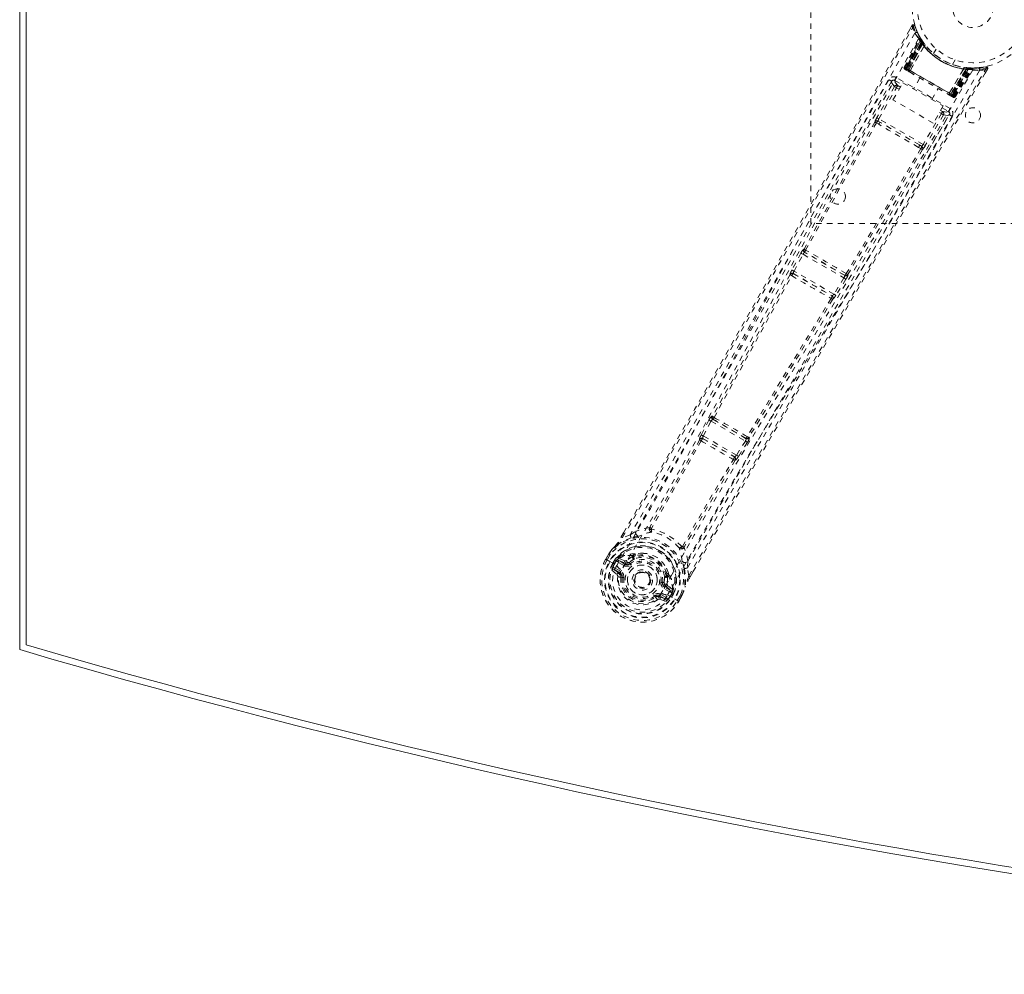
# Model space of a CAD drawing. Header units: inches. Extents: x 25.5 to 109, y 42.4 to 78.2.
# Tile 1 of 6: x 25.5 to 43.7, y 42.4 to 60.1. Entities that reach past the tile are written whole.
import ezdxf

# ---------------------------------------------------------------- set-up
doc = ezdxf.new("R2010")
doc.units = ezdxf.units.IN
doc.header["$MEASUREMENT"] = 0
doc.linetypes.add('SLD-Dashed', pattern=[0.075, 0.05, -0.025])
doc.linetypes.add('SLD-Solid', pattern=[0])

msp = doc.modelspace()

# ---------------------------------------------------------------- linework, layer by layer
at = {"color": 7, "linetype": 'SLD-Solid', "lineweight": 15}
for p, q in [((25.504, 48.416), (25.504, 72.166)), ((25.622, 48.504), (25.622, 72.077)), ((25.622, 72.077), (25.622, 48.504))]:
    msp.add_line(p, q, dxfattribs=at)
at = {"color": 7, "linetype": 'SLD-Dashed', "lineweight": 0}
for p, q in [((40.129, 56.291), (40.129, 64.291)), ((42.001, 59.951), (41.959, 59.877)), ((41.857, 59.182), (42.142, 59.717)), ((42.149, 59.732), (42.142, 59.746)), ((42.15, 59.703), (42.142, 59.717)), ((42.2, 59.651), (42.16, 59.714)), ((41.869, 59.175), (42.15, 59.703)), ((42.163, 59.687), (41.885, 59.162)), ((41.885, 59.166), (42.161, 59.684)), ((42.169, 59.645), (41.891, 59.162)), ((41.895, 59.16), (42.173, 59.64)), ((41.903, 59.156), (42.178, 59.633)), ((42.181, 59.629), (41.906, 59.154)), ((42.19, 59.616), (41.919, 59.146)), ((41.922, 59.145), (42.192, 59.613)), ((41.943, 59.133), (42.202, 59.62)), ((42.203, 59.619), (41.944, 59.132)), ((41.968, 59.116), (42.226, 59.573)), ((42.227, 59.571), (41.97, 59.117)), ((42.202, 59.62), (42.161, 59.684)), ((42.169, 59.645), (42.193, 59.661)), ((42.173, 59.64), (42.169, 59.645)), ((42.173, 59.64), (42.196, 59.656)), ((42.178, 59.633), (42.202, 59.649)), ((42.181, 59.629), (42.204, 59.645)), ((42.19, 59.616), (42.213, 59.633)), ((42.192, 59.613), (42.215, 59.63)), ((42.193, 59.661), (42.196, 59.656)), ((42.201, 59.65), (42.2, 59.651)), ((42.204, 59.645), (42.202, 59.649)), ((42.202, 59.62), (42.203, 59.619)), ((42.213, 59.633), (42.215, 59.63)), ((42.227, 59.571), (42.226, 59.573)), ((42.244, 59.592), (42.242, 59.595)), ((42.45, 59.516), (42.402, 59.432)), ((41.857, 59.182), (41.869, 59.175)), ((42.748, 59.232), (42.797, 59.316)), ((42.969, 59.175), (42.966, 59.175)), ((43.013, 59.169), (43.01, 59.141)), ((43.016, 59.169), (43.014, 59.14)), ((43.016, 59.169), (43.045, 59.167)), ((43.032, 59.168), (43.029, 59.139)), ((43.036, 59.167), (43.032, 59.168)), ((43.036, 59.167), (43.034, 59.138)), ((43.039, 59.167), (43.037, 59.167)), ((43.113, 59.163), (43.039, 59.167)), ((43.045, 59.166), (43.043, 59.138)), ((43.045, 59.166), (43.051, 59.166)), ((43.226, 59.168), (43.155, 59.166)), ((43.366, 59.189), (43.238, 59.169)), ((42.707, 58.417), (41.717, 58.988)), ((41.866, 59.144), (41.87, 59.141)), ((41.877, 59.137), (41.881, 59.135)), ((41.88, 59.135), (41.889, 59.13)), ((41.885, 59.166), (41.943, 59.133)), ((41.889, 59.13), (41.892, 59.128)), ((42.766, 58.657), (41.895, 59.16)), ((41.896, 59.126), (41.954, 59.093)), ((41.906, 59.154), (42.755, 58.664)), ((41.919, 59.146), (41.922, 59.145)), ((42.739, 58.673), (41.922, 59.145)), ((41.944, 59.132), (41.943, 59.133)), ((41.968, 59.116), (41.97, 59.117)), ((42.691, 58.7), (42.956, 59.15)), ((42.958, 59.15), (42.692, 58.698)), ((42.717, 58.685), (43.009, 59.153)), ((43.011, 59.153), (42.719, 58.685)), ((43.01, 59.141), (42.739, 58.673)), ((42.742, 58.671), (43.014, 59.14)), ((42.755, 58.664), (43.029, 59.139)), ((43.034, 59.138), (42.758, 58.662)), ((43.043, 59.138), (42.766, 58.657)), ((42.77, 58.655), (43.049, 59.137)), ((42.772, 58.649), (43.089, 59.152)), ((42.776, 58.651), (43.087, 59.149)), ((42.792, 58.642), (43.109, 59.149)), ((42.804, 58.635), (43.125, 59.149)), ((42.958, 59.15), (42.956, 59.15)), ((43.009, 59.153), (43.011, 59.153)), ((43.087, 59.149), (43.011, 59.153)), ((43.049, 59.137), (43.043, 59.138)), ((43.051, 59.166), (43.049, 59.137)), ((43.051, 59.166), (43.061, 59.166)), ((43.078, 59.148), (43.074, 59.151)), ((43.125, 59.149), (43.109, 59.149)), ((43.15, 59.164), (43.134, 59.163)), ((43.355, 59.071), (43.398, 59.144)), ((43.398, 59.144), (43.372, 59.159)), ((41.623, 58.916), (41.223, 58.207)), ((41.676, 58.824), (41.352, 58.248)), ((41.624, 58.917), (41.623, 58.916)), ((41.629, 58.925), (41.624, 58.917)), ((41.636, 58.933), (41.625, 58.919)), ((41.65, 58.577), (41.833, 58.894)), ((41.686, 58.936), (41.814, 58.862)), ((41.786, 58.813), (41.738, 58.841)), ((41.833, 58.894), (42.578, 58.464)), ((42.147, 58.981), (42.031, 58.78)), ((41.391, 58.227), (41.715, 58.802)), ((41.763, 58.774), (41.715, 58.802)), ((42.369, 58.585), (42.485, 58.786)), ((42.678, 58.674), (42.736, 58.641)), ((42.691, 58.7), (42.692, 58.698)), ((42.719, 58.685), (42.717, 58.685)), ((42.719, 58.685), (42.776, 58.651)), ((42.739, 58.673), (42.742, 58.671)), ((42.74, 58.639), (42.743, 58.637)), ((42.751, 58.633), (42.755, 58.63)), ((42.755, 58.63), (42.756, 58.632)), ((42.762, 58.626), (42.762, 58.626)), ((42.763, 58.626), (42.766, 58.624)), ((42.792, 58.642), (42.804, 58.635)), ((42.395, 58.147), (41.65, 58.577)), ((42.578, 58.464), (42.395, 58.147)), ((42.546, 58.322), (42.21, 57.754)), ((42.584, 58.299), (42.248, 57.731)), ((42.277, 57.599), (42.691, 58.3)), ((42.509, 58.343), (42.546, 58.322)), ((42.531, 58.382), (42.568, 58.361)), ((42.56, 58.432), (42.677, 58.365)), ((42.691, 58.301), (42.696, 58.309)), ((42.691, 58.3), (42.691, 58.301)), ((42.693, 58.303), (42.699, 58.319)), ((41.344, 58.15), (41.386, 58.125)), ((41.418, 58.16), (41.377, 58.184)), ((42.21, 57.754), (41.391, 58.227)), ((42.139, 57.744), (41.418, 58.16)), ((42.18, 57.72), (42.139, 57.744)), ((42.124, 57.699), (42.166, 57.675)), ((46.129, 56.291), (40.129, 56.291)), ((39.949, 55.743), (39.782, 55.433)), ((39.821, 55.411), (39.988, 55.722)), ((39.988, 55.722), (40.742, 55.287)), ((40.006, 55.817), (40, 55.818)), ((40.017, 55.758), (40.023, 55.757)), ((40.758, 55.329), (40.017, 55.758)), ((39.749, 55.348), (39.749, 55.348)), ((39.811, 55.365), (39.81, 55.366)), ((39.81, 55.366), (40.523, 54.955)), ((40.557, 54.987), (39.821, 55.411)), ((40.819, 55.345), (40.815, 55.35)), ((40.742, 55.287), (40.557, 54.987)), ((40.78, 55.263), (40.595, 54.963)), ((40.755, 55.335), (40.758, 55.329)), ((40.523, 54.955), (40.522, 54.955)), ((40.537, 54.892), (40.538, 54.892)), ((38.248, 52.658), (38.104, 52.385)), ((38.143, 52.364), (38.287, 52.638)), ((38.287, 52.638), (38.921, 52.271)), ((38.315, 52.728), (38.302, 52.731)), ((38.318, 52.671), (38.332, 52.669)), ((38.935, 52.315), (38.318, 52.671)), ((38.075, 52.298), (38.076, 52.297)), ((38.104, 52.385), (38.089, 52.354)), ((38.137, 52.315), (38.137, 52.316)), ((38.137, 52.316), (38.718, 51.98)), ((38.757, 52.01), (38.143, 52.364)), ((38.921, 52.271), (38.757, 52.01)), ((38.926, 52.325), (38.935, 52.315)), ((38.986, 52.34), (38.995, 52.331)), ((38.959, 52.248), (38.794, 51.986)), ((38.718, 51.98), (38.717, 51.981)), ((38.732, 51.918), (38.733, 51.918)), ((38.794, 51.986), (38.775, 51.958)), ((36.625, 50.499), (36.669, 50.576)), ((36.671, 50.576), (36.626, 50.499)), ((36.792, 50.537), (36.651, 50.486)), ((36.792, 50.537), (36.9, 50.605)), ((36.338, 50.088), (36.397, 50.189)), ((36.338, 50.088), (36.341, 50.086)), ((36.398, 50.189), (36.339, 50.087)), ((36.341, 50.086), (36.388, 50.06)), ((36.422, 50.174), (36.364, 50.074)), ((36.399, 50.193), (36.397, 50.189)), ((36.469, 50.014), (36.506, 50.076)), ((36.531, 50.06), (36.506, 50.076)), ((36.506, 50.076), (36.506, 50.076)), ((36.531, 50.061), (36.546, 50.074)), ((36.546, 50.074), (36.539, 50.063)), ((36.568, 50.094), (36.563, 50.093)), ((36.568, 50.094), (36.582, 50.099)), ((36.582, 50.099), (36.582, 50.099)), ((36.582, 50.099), (36.582, 50.099)), ((36.692, 50.059), (36.582, 50.099)), ((36.848, 50.155), (36.836, 50.136)), ((36.866, 50.139), (36.854, 50.12)), ((36.868, 50.175), (36.886, 50.185)), ((36.388, 50.06), (36.408, 50.049)), ((36.408, 50.049), (36.413, 50.046)), ((36.413, 50.046), (36.543, 49.97)), ((36.455, 49.882), (36.546, 49.802)), ((36.469, 50.014), (36.469, 50.014)), ((36.531, 50.06), (36.495, 49.999)), ((36.5, 49.996), (36.495, 49.999)), ((36.59, 49.822), (36.499, 49.898)), ((36.499, 49.898), (36.6, 49.84)), ((36.539, 50.063), (36.5, 49.996)), ((36.514, 49.924), (36.615, 49.866)), ((36.543, 49.97), (36.543, 49.97)), ((36.676, 49.972), (36.564, 50.037)), ((36.579, 50.063), (36.703, 50.019)), ((36.691, 49.998), (36.579, 50.063)), ((36.703, 50.019), (36.691, 49.998)), ((36.759, 50.021), (36.771, 50.027)), ((36.771, 50.027), (36.789, 50.004)), ((37.855, 50.053), (37.85, 49.926)), ((37.876, 49.778), (37.85, 49.926)), ((36.59, 49.822), (36.6, 49.84)), ((36.62, 49.755), (36.62, 49.764)), ((36.644, 49.752), (36.62, 49.755)), ((36.877, 49.775), (36.881, 49.783)), ((36.881, 49.783), (36.889, 49.796)), ((37.457, 49.771), (37.468, 49.791)), ((37.491, 49.783), (37.48, 49.764)), ((37.498, 49.832), (37.499, 49.811)), ((37.9, 49.764), (37.951, 49.852)), ((37.901, 49.763), (37.952, 49.851)), ((37.39, 49.657), (37.419, 49.654)), ((37.531, 49.478), (37.418, 49.543)), ((37.419, 49.654), (37.419, 49.64)), ((37.446, 49.59), (37.433, 49.569)), ((37.546, 49.504), (37.433, 49.569)), ((37.446, 49.59), (37.546, 49.504)), ((37.575, 49.525), (37.486, 49.601)), ((37.575, 49.525), (37.579, 49.511)), ((37.259, 49.386), (37.244, 49.405)), ((37.266, 49.391), (37.259, 49.386)), ((37.295, 49.339), (37.259, 49.386)), ((37.332, 49.394), (37.342, 49.411)), ((37.443, 49.353), (37.332, 49.394)), ((37.337, 49.346), (37.451, 49.307)), ((37.342, 49.411), (37.443, 49.353)), ((37.357, 49.437), (37.458, 49.379)), ((37.484, 49.427), (37.614, 49.352)), ((37.566, 49.47), (37.528, 49.403)), ((37.528, 49.403), (37.532, 49.4)), ((37.532, 49.4), (37.568, 49.462)), ((37.594, 49.448), (37.558, 49.385)), ((37.572, 49.481), (37.566, 49.47)), ((37.568, 49.462), (37.572, 49.481)), ((37.594, 49.448), (37.568, 49.462)), ((37.579, 49.506), (37.579, 49.511)), ((37.594, 49.448), (37.594, 49.448)), ((37.614, 49.352), (37.619, 49.349)), ((37.619, 49.349), (37.639, 49.337)), ((37.639, 49.337), (37.685, 49.31)), ((37.663, 49.324), (37.721, 49.425)), ((37.687, 49.308), (37.745, 49.411)), ((37.688, 49.309), (37.746, 49.41)), ((37.746, 49.41), (37.748, 49.414)), ((37.685, 49.31), (37.688, 49.309))]:
    msp.add_line(p, q, dxfattribs=at)
at = {"color": 7, "linetype": 'SLD-Dashed', "lineweight": 0, "flags": 128}
for points in [[(36.651, 50.486), (37.021, 51.124), (37.411, 51.8), (37.821, 52.514), (38.25, 53.265), (38.645, 53.957), (39.055, 54.679), (39.149, 54.845), (39.244, 55.012), (39.34, 55.181), (39.405, 55.297), (39.469, 55.41), (39.536, 55.527), (39.606, 55.65), (39.829, 56.045), (40.077, 56.484), (40.35, 56.968), (40.523, 57.274), (40.706, 57.598), (40.904, 57.949), (41.089, 58.276), (41.33, 58.703), (41.544, 59.083), (41.732, 59.415), (41.893, 59.699), (42.027, 59.936)], [(36.669, 50.576), (37.981, 52.854), (39.325, 55.217), (40.663, 57.583), (42.001, 59.951)], [(42.001, 59.951), (42.001, 59.95), (42.003, 59.95), (42.008, 59.947), (42.017, 59.942), (42.022, 59.939), (42.027, 59.936)], [(42.053, 59.944), (42.048, 59.951), (42.043, 59.957), (42.036, 59.962), (42.028, 59.964), (42.021, 59.965), (42.013, 59.963), (42.007, 59.959), (42.002, 59.953)], [(42.027, 59.936), (42.038, 59.94), (42.047, 59.943), (42.053, 59.945), (42.055, 59.945)], [(42.057, 59.81), (41.266, 58.43), (40.488, 57.045), (39.721, 55.655), (38.962, 54.266), (38.368, 53.177), (37.77, 52.095), (37.164, 51.025), (36.543, 49.97)], [(42.145, 59.735), (42.145, 59.722), (42.142, 59.708)], [(42.145, 59.722), (42.143, 59.716), (42.142, 59.715)], [(42.163, 59.692), (42.161, 59.686), (42.16, 59.684)], [(42.17, 59.698), (42.173, 59.692), (42.193, 59.661)], [(41.891, 59.162), (41.878, 59.17), (41.867, 59.176), (41.86, 59.18), (41.857, 59.182)], [(41.869, 59.175), (41.872, 59.173), (41.879, 59.169), (41.89, 59.163), (41.903, 59.156)], [(41.885, 59.166), (41.882, 59.16), (41.882, 59.158)], [(43.395, 59.145), (43.398, 59.153), (43.398, 59.161), (43.397, 59.17), (43.394, 59.177), (43.39, 59.183), (43.383, 59.187), (43.376, 59.189), (43.369, 59.189)], [(43.126, 59.129), (42.328, 57.758), (41.517, 56.396), (40.698, 55.042), (39.873, 53.695), (39.227, 52.639), (38.59, 51.583), (37.967, 50.524), (37.367, 49.46)], [(43.248, 59.122), (42.448, 57.748), (41.638, 56.381), (40.818, 55.022), (39.994, 53.67), (39.348, 52.611), (38.71, 51.553), (38.087, 50.492), (37.484, 49.427)], [(37.876, 49.778), (38.282, 50.484), (38.706, 51.219), (39.15, 51.983), (39.555, 52.676), (39.816, 53.123), (40.09, 53.59), (40.377, 54.079), (40.662, 54.564), (40.91, 54.985), (41.238, 55.542), (41.588, 56.135), (41.958, 56.763), (42.302, 57.346), (43.372, 59.159)], [(37.952, 49.851), (39.262, 52.115), (40.635, 54.459), (42.017, 56.804), (43.398, 59.144)], [(41.717, 58.988), (41.705, 58.969), (41.696, 58.952), (41.689, 58.941), (41.686, 58.936)], [(41.871, 59.141), (41.87, 59.141), (41.872, 59.141), (41.874, 59.14), (41.878, 59.139)], [(41.882, 59.134), (41.882, 59.134), (41.883, 59.134), (41.886, 59.133), (41.89, 59.132)], [(41.919, 59.146), (41.912, 59.15), (41.905, 59.154), (41.899, 59.158), (41.894, 59.161), (41.89, 59.163), (41.887, 59.165), (41.885, 59.166), (41.885, 59.166)], [(41.895, 59.127), (41.897, 59.126), (41.898, 59.125)], [(41.944, 59.132), (41.942, 59.122), (41.943, 59.11)], [(41.968, 59.116), (41.948, 59.112), (41.943, 59.11)], [(41.956, 59.092), (42.135, 58.988), (42.316, 58.884), (42.498, 58.779), (42.676, 58.676)], [(41.97, 59.117), (42.149, 59.013), (42.331, 58.909), (42.512, 58.804), (42.691, 58.7)], [(43.123, 59.163), (43.132, 59.163), (43.136, 59.163)], [(41.573, 58.949), (41.388, 58.622), (41.177, 58.248), (40.946, 57.839), (40.737, 57.469), (40.628, 57.275), (40.518, 57.081), (40.409, 56.888), (40.285, 56.668), (40.159, 56.446), (40.038, 56.23), (39.79, 55.792), (39.56, 55.385), (39.347, 55.009), (39.138, 54.641), (38.897, 54.214), (38.482, 53.484), (38.062, 52.746), (37.626, 51.985), (37.2, 51.244), (36.792, 50.537)], [(41.625, 58.919), (40.057, 56.143), (38.485, 53.369), (36.9, 50.605)], [(41.625, 58.919), (41.631, 58.883), (41.676, 58.824)], [(41.715, 58.802), (41.701, 58.81), (41.689, 58.816), (41.68, 58.821), (41.676, 58.824)], [(41.738, 58.841), (41.692, 58.9), (41.686, 58.936)], [(41.738, 58.841), (41.737, 58.84), (41.736, 58.837), (41.734, 58.834), (41.731, 58.829), (41.727, 58.823), (41.724, 58.816), (41.719, 58.809), (41.715, 58.802)], [(42.692, 58.698), (42.698, 58.679), (42.699, 58.674)], [(42.699, 58.674), (42.71, 58.679), (42.717, 58.685)], [(42.776, 58.651), (42.776, 58.651), (42.774, 58.652), (42.771, 58.654), (42.767, 58.657), (42.762, 58.66), (42.756, 58.663), (42.749, 58.667), (42.742, 58.671)], [(42.743, 58.637), (42.747, 58.635), (42.749, 58.634), (42.751, 58.632), (42.752, 58.632)], [(42.744, 58.638), (42.747, 58.636), (42.749, 58.634), (42.75, 58.633), (42.75, 58.633)], [(42.758, 58.662), (42.771, 58.654), (42.782, 58.648), (42.789, 58.644), (42.792, 58.642)], [(42.804, 58.635), (42.801, 58.637), (42.794, 58.641), (42.783, 58.647), (42.77, 58.655)], [(37.85, 49.926), (38.22, 50.568), (38.607, 51.236), (39.011, 51.93), (39.398, 52.591), (39.79, 53.26), (40.183, 53.929), (40.566, 54.581), (40.934, 55.205), (41.278, 55.787), (41.662, 56.439), (42.023, 57.05), (42.378, 57.65), (42.745, 58.272)], [(37.855, 50.053), (39.456, 52.809), (41.072, 55.557), (42.693, 58.303)], [(42.568, 58.361), (42.568, 58.36), (42.566, 58.358), (42.564, 58.354), (42.561, 58.349), (42.558, 58.343), (42.554, 58.337), (42.55, 58.33), (42.546, 58.322)], [(42.584, 58.299), (42.58, 58.302), (42.571, 58.307), (42.559, 58.314), (42.546, 58.322)], [(42.677, 58.365), (42.642, 58.351), (42.568, 58.361)], [(42.584, 58.299), (42.658, 58.29), (42.689, 58.301)], [(42.677, 58.365), (42.679, 58.369), (42.686, 58.38), (42.695, 58.397), (42.707, 58.417)], [(41.316, 58.167), (40.657, 56.993), (40.006, 55.817)], [(40.035, 55.798), (40.685, 56.975), (41.344, 58.15)], [(41.391, 58.227), (41.378, 58.234), (41.365, 58.241), (41.356, 58.246), (41.352, 58.248)], [(42.124, 57.699), (41.941, 57.804), (41.755, 57.911), (41.569, 58.019), (41.386, 58.125)], [(42.139, 57.744), (41.962, 57.846), (41.783, 57.949), (41.6, 58.055), (41.418, 58.16)], [(42.18, 57.72), (42.192, 57.709), (42.198, 57.697)], [(42.248, 57.731), (42.244, 57.734), (42.235, 57.739), (42.223, 57.746), (42.21, 57.754)], [(42.166, 57.675), (41.479, 56.517), (40.785, 55.365)], [(42.196, 57.66), (41.508, 56.502), (40.815, 55.35)], [(40.495, 56.827), (39.798, 55.561), (39.044, 54.174), (38.453, 53.087), (37.857, 52.006), (37.251, 50.938), (36.63, 49.886)], [(39.988, 55.722), (39.981, 55.726), (39.974, 55.73), (39.968, 55.733), (39.962, 55.736), (39.957, 55.739), (39.953, 55.741), (39.95, 55.743), (39.949, 55.743)], [(39.749, 55.348), (39.032, 54.035), (38.315, 52.728)], [(39.782, 55.433), (39.767, 55.403), (39.766, 55.401)], [(39.821, 55.411), (39.814, 55.415), (39.807, 55.419), (39.801, 55.422), (39.795, 55.426), (39.79, 55.428), (39.786, 55.43), (39.783, 55.432), (39.782, 55.433)], [(38.343, 52.706), (39.06, 54.015), (39.777, 55.328)], [(40.78, 55.263), (40.779, 55.264), (40.776, 55.266), (40.772, 55.268), (40.768, 55.271), (40.762, 55.275), (40.756, 55.279), (40.749, 55.283), (40.742, 55.287)], [(40.595, 54.963), (40.593, 54.964), (40.59, 54.966), (40.587, 54.968), (40.582, 54.971), (40.576, 54.975), (40.57, 54.979), (40.563, 54.983), (40.557, 54.987)], [(40.507, 54.907), (39.727, 53.629), (38.953, 52.354)], [(40.537, 54.892), (39.76, 53.615), (38.986, 52.34)], [(40.544, 54.912), (40.544, 54.909), (40.537, 54.892)], [(40.595, 54.963), (40.576, 54.935), (40.575, 54.934)], [(38.287, 52.638), (38.28, 52.641), (38.273, 52.645), (38.267, 52.648), (38.261, 52.651), (38.256, 52.654), (38.252, 52.656), (38.25, 52.657), (38.248, 52.658)], [(38.287, 52.638), (38.291, 52.645), (38.295, 52.652), (38.304, 52.664), (38.312, 52.67), (38.318, 52.671)], [(38.076, 52.297), (37.619, 51.485), (37.155, 50.68)], [(38.104, 52.275), (37.647, 51.462), (37.183, 50.656)], [(38.143, 52.364), (38.136, 52.368), (38.13, 52.371), (38.123, 52.375), (38.118, 52.378), (38.113, 52.38), (38.109, 52.382), (38.106, 52.384), (38.104, 52.385)], [(38.935, 52.315), (38.937, 52.31), (38.936, 52.299), (38.93, 52.286), (38.926, 52.279), (38.921, 52.271)], [(38.959, 52.248), (38.957, 52.249), (38.955, 52.251), (38.951, 52.253), (38.946, 52.256), (38.941, 52.259), (38.935, 52.263), (38.928, 52.267), (38.921, 52.271)], [(37.758, 50.324), (38.223, 51.129), (38.699, 51.931)], [(38.732, 51.918), (38.257, 51.116), (37.792, 50.312)], [(38.757, 52.01), (38.751, 52.003), (38.746, 51.996), (38.735, 51.986), (38.725, 51.981), (38.721, 51.98), (38.719, 51.98), (38.718, 51.98)], [(38.794, 51.986), (38.79, 51.989), (38.781, 51.995), (38.769, 52.002), (38.757, 52.01)], [(37.149, 50.674), (37.021, 50.648), (36.9, 50.605)], [(37.149, 50.674), (37.146, 50.664), (37.145, 50.654), (37.147, 50.645), (37.152, 50.639), (37.159, 50.635), (37.168, 50.634), (37.177, 50.636), (37.186, 50.642)], [(37.183, 50.656), (37.182, 50.654), (37.182, 50.652), (37.182, 50.649), (37.186, 50.642)], [(36.809, 50.482), (36.66, 50.425), (36.514, 50.331)], [(36.651, 50.486), (36.646, 50.488), (36.641, 50.491), (36.636, 50.494), (36.631, 50.497), (36.628, 50.498), (36.625, 50.499), (36.625, 50.5), (36.625, 50.499)], [(36.956, 50.516), (36.948, 50.513), (36.935, 50.51)], [(36.397, 50.189), (36.455, 50.265), (36.507, 50.322)], [(36.514, 50.331), (36.46, 50.271), (36.399, 50.193)], [(36.514, 50.331), (36.51, 50.327), (36.507, 50.322)], [(37.744, 50.32), (37.743, 50.31), (37.746, 50.3), (37.751, 50.293), (37.758, 50.289), (37.766, 50.288), (37.774, 50.29), (37.783, 50.296), (37.79, 50.304)], [(37.744, 50.32), (37.751, 50.32), (37.755, 50.322), (37.756, 50.323), (37.758, 50.324)], [(37.855, 50.053), (37.831, 50.18), (37.79, 50.304)], [(36.364, 50.074), (36.359, 50.077), (36.353, 50.08), (36.348, 50.083), (36.344, 50.085), (36.341, 50.087), (36.339, 50.088), (36.338, 50.088), (36.338, 50.088)], [(36.397, 50.189), (36.396, 50.189), (36.397, 50.189), (36.4, 50.188), (36.403, 50.186), (36.407, 50.183), (36.412, 50.181), (36.417, 50.178), (36.422, 50.174)], [(36.399, 50.193), (36.4, 50.192), (36.401, 50.191), (36.404, 50.189), (36.406, 50.187), (36.41, 50.184), (36.414, 50.181), (36.418, 50.178), (36.422, 50.174)], [(36.728, 50.065), (36.707, 50.057), (36.692, 50.059)], [(36.836, 50.136), (36.784, 50.107), (36.728, 50.065)], [(37.038, 50.196), (36.981, 50.199), (36.886, 50.185)], [(36.468, 49.931), (36.492, 49.932), (36.514, 49.924)], [(36.495, 49.999), (36.492, 50.001), (36.486, 50.004), (36.478, 50.009), (36.469, 50.014)], [(36.514, 49.924), (36.511, 49.919), (36.508, 49.915), (36.506, 49.91), (36.503, 49.906), (36.502, 49.903), (36.5, 49.901), (36.499, 49.899), (36.499, 49.898)], [(36.531, 50.06), (36.531, 50.06), (36.531, 50.061)], [(36.564, 50.037), (36.549, 50.048), (36.539, 50.063)], [(36.579, 50.063), (36.578, 50.062), (36.577, 50.06), (36.576, 50.058), (36.574, 50.055), (36.572, 50.051), (36.569, 50.046), (36.566, 50.042), (36.564, 50.037)], [(37.367, 49.46), (37.323, 49.395), (37.266, 49.341), (37.197, 49.3), (37.12, 49.275), (37.038, 49.264), (36.955, 49.27), (36.874, 49.291), (36.798, 49.326), (36.73, 49.375), (36.671, 49.434), (36.625, 49.503), (36.593, 49.579), (36.576, 49.659), (36.577, 49.739), (36.595, 49.816), (36.63, 49.886)], [(36.676, 49.972), (36.679, 49.977), (36.681, 49.982), (36.684, 49.986), (36.686, 49.99), (36.688, 49.993), (36.69, 49.996), (36.69, 49.997), (36.691, 49.998)], [(36.807, 49.98), (36.804, 49.985), (36.8, 49.989), (36.797, 49.993), (36.795, 49.997), (36.792, 50), (36.791, 50.002), (36.79, 50.003), (36.789, 50.004)], [(37.498, 49.832), (37.462, 49.921), (37.432, 49.969)], [(37.755, 50.037), (37.751, 50.049), (37.75, 50.057)], [(37.793, 49.913), (37.819, 49.756), (37.81, 49.582)], [(36.615, 49.866), (36.612, 49.861), (36.609, 49.856), (36.607, 49.852), (36.604, 49.848), (36.603, 49.845), (36.601, 49.842), (36.6, 49.841), (36.6, 49.84)], [(36.673, 49.748), (36.668, 49.749), (36.662, 49.749), (36.657, 49.75), (36.653, 49.751), (36.649, 49.751), (36.646, 49.752), (36.644, 49.752), (36.644, 49.752)], [(37.419, 49.654), (37.426, 49.719), (37.426, 49.774)], [(37.48, 49.764), (37.481, 49.705), (37.474, 49.635)], [(37.901, 49.763), (37.901, 49.763), (37.9, 49.763), (37.899, 49.765), (37.895, 49.767), (37.891, 49.769), (37.886, 49.772), (37.881, 49.776), (37.876, 49.778)], [(37.36, 49.661), (37.366, 49.66), (37.371, 49.66), (37.376, 49.659), (37.381, 49.658), (37.384, 49.658), (37.387, 49.658), (37.389, 49.657), (37.39, 49.657)], [(37.418, 49.543), (37.421, 49.548), (37.424, 49.553), (37.427, 49.557), (37.429, 49.561), (37.431, 49.564), (37.432, 49.567), (37.433, 49.568), (37.433, 49.569)], [(37.474, 49.635), (37.477, 49.613), (37.486, 49.601)], [(37.746, 49.41), (37.783, 49.499), (37.807, 49.572)], [(37.748, 49.414), (37.782, 49.496), (37.81, 49.582)], [(37.807, 49.572), (37.809, 49.577), (37.81, 49.582)], [(37.226, 49.429), (37.229, 49.424), (37.233, 49.42), (37.236, 49.416), (37.239, 49.412), (37.241, 49.409), (37.243, 49.407), (37.244, 49.406), (37.244, 49.405)], [(37.357, 49.437), (37.355, 49.432), (37.352, 49.428), (37.349, 49.423), (37.347, 49.419), (37.345, 49.416), (37.344, 49.414), (37.343, 49.412), (37.342, 49.411)], [(37.443, 49.353), (37.444, 49.354), (37.445, 49.355), (37.446, 49.358), (37.448, 49.361), (37.45, 49.365), (37.453, 49.369), (37.455, 49.374), (37.458, 49.379)], [(37.458, 49.379), (37.476, 49.364), (37.487, 49.342)], [(37.531, 49.478), (37.534, 49.483), (37.536, 49.488), (37.539, 49.492), (37.541, 49.496), (37.543, 49.5), (37.544, 49.502), (37.545, 49.504), (37.546, 49.504)], [(37.566, 49.47), (37.548, 49.472), (37.531, 49.478)], [(37.568, 49.462), (37.568, 49.462), (37.568, 49.462)], [(37.748, 49.414), (37.747, 49.414), (37.746, 49.415), (37.743, 49.416), (37.739, 49.417), (37.735, 49.419), (37.731, 49.421), (37.726, 49.423), (37.721, 49.425)], [(37.721, 49.425), (37.726, 49.422), (37.731, 49.419), (37.736, 49.416), (37.74, 49.413), (37.743, 49.412), (37.746, 49.41), (37.747, 49.41), (37.746, 49.41)], [(37.688, 49.309), (37.688, 49.308), (37.688, 49.309), (37.686, 49.31), (37.683, 49.312), (37.679, 49.315), (37.674, 49.318), (37.669, 49.321), (37.663, 49.324)]]:
    msp.add_lwpolyline(points, dxfattribs=at)
at = {"color": 7, "linetype": 'SLD-Dashed', "lineweight": 0}
for centre, radius in [((43.129, 60.291), 1.125), ((43.129, 60.291), 1.03), ((43.129, 60.291), 0.376), ((43.129, 58.291), 0.141), ((40.629, 56.791), 0.141), ((37.017, 49.705), 0.7), ((37.017, 49.705), 0.69), ((37.017, 49.705), 0.623), ((37.017, 49.705), 0.32), ((37.017, 49.705), 0.275), ((37.017, 49.705), 0.188), ((37.017, 49.705), 0.156), ((37.017, 49.705), 0.142), ((37.017, 49.705), 0.139), ((37.017, 49.705), 0.138)]:
    msp.add_circle(centre, radius, dxfattribs=at)
for centre, radius, start, end in [((42.027, 59.936), 0.03, 17.8488, 150.5298), ((43.142, 60.324), 1.2, 198.106, 205.335), ((43.129, 60.291), 1.158, 197.8714, 282.1369), ((43.121, 60.288), 1.119, 197.8923, 205.3649), ((42.083, 59.795), 0.03, 25.9261, 149.737), ((43.235, 60.502), 1.366, 210.4188, 215.5465), ((43.129, 60.291), 1.128, 205.3443, 210.4722), ((42.153, 59.676), 0.0429, 84.1705, 132.9903), ((42.116, 59.731), 0.03, 331.987, 28.9253), ((43.163, 60.31), 1.167, 208.9446, 209.7943), ((42.934, 59.978), 0.834, 198.2483, 203.5361), ((42.081, 59.71), 0.0707, 1.4541, 28.8917), ((42.123, 59.717), 0.0299, 331.9096, 29.6979), ((42.995, 60.213), 0.974, 209.6422, 212.5023), ((43.15, 60.306), 1.156, 209.9276, 213.9533), ((43.129, 60.291), 1.128, 210.4734, 269.5266), ((42.134, 59.699), 0.0299, 331.811, 30.7402), ((43.127, 60.29), 1.125, 210.776, 215.7123), ((42.134, 59.699), 0.03, 346.8686, 31.2468), ((176.228, -18.023), 155.003, 149.90233, 151.10005), ((43.145, 60.319), 1.19, 210.8799, 269.12), ((42.914, 59.967), 0.808, 199.0828, 204.4609), ((42.916, 59.965), 0.806, 200.3442, 205.6393), ((43.128, 60.29), 1.155, 214.2141, 265.7859), ((43.128, 60.29), 1.155, 214.9105, 265.0895), ((43.128, 60.29), 1.155, 215.8866, 264.1134), ((42.176, 59.634), 0.0297, 331.4767, 34.4842), ((42.177, 59.633), 0.0297, 331.4762, 34.556), ((42.868, 59.925), 0.733, 204.7564, 208.767), ((42.211, 59.6), 0.0311, 298.3238, 349.646), ((42.21, 59.601), 0.0345, 298.9606, 345.1551), ((43.11, 60.259), 1.12, 217.9256, 262.0745), ((41.884, 59.168), 0.03, 151.9891, 240.0024), ((41.885, 59.168), 0.0305, 152.359, 219.3771), ((41.896, 59.161), 0.03, 151.9832, 216.5656), ((42.99, 59.151), 0.0345, 134.8287, 181.0503), ((42.989, 59.151), 0.031, 130.2212, 181.6934), ((43.105, 60.033), 0.868, 263.5576, 265.483), ((43.035, 59.137), 0.0297, 85.4518, 148.5212), ((43.036, 59.137), 0.0297, 85.5277, 148.523), ((43.017, 59.06), 0.109, 61.2506, 90.4784), ((43.129, 60.291), 1.128, 269.5268, 274.6573), ((43.13, 60.283), 1.12, 274.6371, 282.1027), ((43.222, 59.137), 0.03, 330.2579, 94.079), ((43.372, 59.159), 0.03, 329.4662, 102.1552), ((43.308, 59.161), 0.0641, 358.6853, 25.7235), ((41.664, 58.898), 0.105, 59.9149, 150.6379), ((41.897, 59.162), 0.0315, 207.953, 240.6799), ((42.6, 58.749), 0.821, 149.7704, 151.6389), ((41.911, 59.152), 0.03, 151.9304, 239.9361), ((42.246, 58.949), 0.409, 149.0014, 153.059), ((42.266, 58.938), 0.423, 149.0463, 152.969), ((42.269, 58.936), 0.423, 149.0461, 152.9691), ((42.296, 58.921), 0.439, 149.0714, 152.8487), ((42.304, 58.916), 0.445, 149.0955, 152.8245), ((41.969, 59.118), 0.0299, 151.805, 239.8072), ((41.969, 59.114), 0.0265, 188.3637, 239.3818), ((42.942, 59.883), 0.733, 271.2394, 275.2435), ((42.952, 59.95), 0.812, 274.3826, 279.6348), ((42.956, 59.941), 0.806, 275.5317, 280.9228), ((42.954, 59.971), 0.839, 276.4803, 281.7349), ((43.035, 59.028), 0.137, 59.4081, 83.5136), ((43.113, 59.134), 0.0299, 89.2508, 148.1949), ((43.134, 59.133), 0.0299, 90.2993, 148.1004), ((43.129, 60.004), 0.841, 268.7967, 270.3458), ((43.084, 59.138), 0.0429, 347.0123, 35.8235), ((43.15, 59.134), 0.03, 91.078, 148.0143), ((43.258, 60.486), 1.364, 264.4492, 269.5851), ((43.15, 60.324), 1.206, 274.6776, 281.8747), ((40.172, 56.439), 2.875, 59.6434, 60.8393), ((41.664, 58.897), 0.045, 60.0223, 127.9877), ((41.715, 58.801), 0.0451, 60.4254, 150.3587), ((42.689, 58.699), 0.0266, 240.8018, 291.4479), ((42.693, 58.7), 0.0299, 240.1856, 328.2068), ((42.352, 58.888), 0.443, 327.1727, 330.9188), ((42.356, 58.886), 0.442, 327.1638, 330.9176), ((42.749, 58.674), 0.0353, 231.8086, 320.6813), ((42.751, 58.667), 0.03, 240.0619, 328.0701), ((42.386, 58.869), 0.422, 327.0368, 330.968), ((42.012, 59.089), 0.86, 328.4319, 330.2162), ((42.41, 58.854), 0.406, 326.9191, 331.0023), ((42.767, 58.66), 0.0315, 239.3108, 272.3699), ((42.678, 58.54), 0.121, 45.9185, 49.5332), ((42.767, 58.658), 0.03, 263.5035, 328.0123), ((42.778, 58.651), 0.03, 240.0042, 328.0057), ((42.778, 58.652), 0.0305, 260.709, 327.6506), ((42.545, 58.322), 0.0451, 329.6191, 59.5703), ((42.654, 58.326), 0.045, 352.0087, 59.979), ((41.275, 55.811), 2.866, 59.1602, 60.3596), ((42.654, 58.326), 0.105, 329.3649, 60.0824), ((41.596, 58.092), 0.289, 147.3509, 165.0217), ((41.355, 58.144), 0.0456, 61.9227, 149.0028), ((41.467, 58.376), 0.258, 234.2231, 241.5545), ((41.412, 58.118), 0.075, 118.0029, 154.808), ((41.454, 58.182), 0.0772, 144.5316, 178.3888), ((41.447, 58.102), 0.0652, 116.4357, 159.4401), ((42.073, 57.74), 0.0652, 320.5354, 3.5538), ((42.104, 57.718), 0.0757, 325.357, 1.8308), ((42.139, 57.786), 0.0773, 301.6194, 335.4635), ((41.991, 57.864), 0.289, 314.9816, 332.6476), ((42.302, 57.895), 0.258, 238.4468, 245.7712), ((42.163, 57.68), 0.0384, 327.0783, 25.3609), ((40.153, 55.657), 0.222, 133.6406, 157.1203), ((40.046, 55.705), 0.0601, 118.602, 163.0939), ((40.04, 55.796), 0.0451, 151.9434, 239.4429), ((40.046, 55.796), 0.0451, 151.9646, 239.4273), ((40.096, 55.919), 0.135, 228.8577, 243.2857), ((40.08, 55.763), 0.057, 142.6088, 186.4898), ((23.869, 26.933), 33.042, 59.2678, 60.7322), ((22.339, 24.282), 36.145, 59.3137, 60.6863), ((39.866, 55.339), 0.118, 147.9873, 175.3644), ((39.788, 55.327), 0.0451, 60.6307, 151.6294), ((39.789, 55.326), 0.0451, 60.6375, 151.6265), ((39.832, 55.439), 0.123, 227.6631, 243.6565), ((39.842, 55.303), 0.0697, 116.9366, 159.0794), ((39.872, 55.375), 0.0626, 144.4801, 188.4592), ((56.839, 84.038), 33.348, 239.2944, 240.7056), ((40.732, 55.387), 0.0567, 293.3777, 337.5236), ((40.777, 55.374), 0.0451, 240.5771, 328.0305), ((40.781, 55.369), 0.0451, 240.5579, 328.0579), ((40.604, 55.397), 0.222, 322.8781, 346.3611), ((40.859, 55.479), 0.136, 236.7375, 251.115), ((56.921, 84.181), 33.562, 239.2811, 240.7189), ((40.698, 55.328), 0.0601, 316.8908, 1.4082), ((40.5, 55.013), 0.0626, 291.5386, 335.5223), ((40.452, 54.951), 0.0697, 320.9199, 3.0616), ((40.576, 55.011), 0.125, 236.4462, 252.2339), ((40.501, 54.917), 0.0433, 352.7799, 60.2189), ((40.5, 54.916), 0.0451, 328.3764, 59.3657), ((40.471, 54.989), 0.118, 304.6432, 332.0161), ((38.402, 52.6), 0.165, 127.6299, 159.4089), ((38.342, 52.71), 0.0451, 152.4845, 239.1377), ((38.355, 52.707), 0.0451, 152.6065, 239.0988), ((38.384, 52.789), 0.092, 221.4697, 243.9854), ((38.393, 52.67), 0.0612, 143.9367, 181.5353), ((22.186, 24.017), 32.888, 59.4019, 60.598), ((20.13, 20.456), 37.038, 59.4554, 60.5443), ((38.168, 52.304), 0.0933, 147.5366, 184.1318), ((38.115, 52.277), 0.0451, 61.0413, 152.1422), ((38.115, 52.276), 0.0451, 61.0458, 152.1507), ((38.143, 52.354), 0.0879, 220.2454, 243.9516), ((38.185, 52.242), 0.0873, 123.1902, 158.1897), ((54.773, 80.46), 32.746, 239.3994, 240.6006), ((38.193, 52.333), 0.0588, 147.834, 196.6374), ((55.123, 81.065), 33.393, 239.4255, 240.5746), ((38.897, 52.379), 0.0608, 298.3057, 336.2201), ((38.948, 52.365), 0.0451, 240.896, 327.398), ((38.957, 52.355), 0.0451, 240.8623, 327.5126), ((39.004, 52.43), 0.0918, 236.0201, 258.5465), ((38.831, 52.353), 0.165, 320.5951, 352.3661), ((38.63, 51.985), 0.0872, 321.8018, 356.8174), ((38.748, 52.005), 0.089, 236.1835, 259.6187), ((38.694, 51.942), 0.0451, 327.8473, 58.9575), ((38.695, 51.942), 0.0451, 327.8539, 58.9607), ((38.692, 52.002), 0.0933, 295.8682, 332.4628), ((37.204, 50.647), 0.0608, 153.6672, 256.5429), ((37.142, 50.686), 0.0143, 297.5574, 333.3292), ((37.219, 50.727), 0.0795, 216.053, 242.508), ((37.261, 50.619), 0.0786, 163.3246, 203.7409), ((37.01, 49.693), 0.965, 40.5264, 79.4747), ((37.017, 49.705), 0.787, 338.3239, 141.6761), ((37.017, 49.705), 0.758, 338.3238, 141.6762), ((35.57, 51.075), 1.202, 321.1861, 331.3433), ((33.835, 52.85), 3.677, 316.7627, 319.9887), ((37.416, 50.694), 0.644, 194.0895, 199.261), ((37.358, 48.347), 2.204, 101.0583, 104.4311), ((36.953, 50.577), 0.0608, 152.3849, 271.9696), ((37.33, 49.711), 0.888, 99.1308, 114.9707), ((37.046, 49.756), 0.844, 39.7729, 80.2274), ((37.017, 49.705), 0.632, 336.064, 143.9359), ((37.017, 49.705), 0.602, 336.2697, 143.7303), ((37.686, 50.374), 0.0786, 276.2597, 316.6755), ((37.739, 50.338), 0.0608, 223.4572, 326.3322), ((36.865, 49.979), 0.888, 5.0314, 20.8674), ((37.8, 50.391), 0.0795, 237.4951, 263.9409), ((37.804, 50.304), 0.0143, 146.6113, 182.4895), ((37.017, 49.705), 0.78, 150, 329.4852), ((37.017, 49.705), 0.78, 150.5288, 329.4712), ((37.017, 49.705), 0.75, 150.4562, 329.5438), ((36.637, 50.004), 0.115, 129.6968, 142.2766), ((36.593, 50.089), 0.0305, 173.8281, 240.9611), ((36.853, 49.694), 0.491, 86.1263, 125.5136), ((36.801, 49.718), 0.44, 83.9345, 119.9017), ((36.757, 50.055), 0.031, 160.1706, 298.1934), ((37.075, 49.675), 0.465, 115.8368, 130.7956), ((37.017, 49.705), 0.376, 352.774, 127.226), ((36.864, 50.123), 0.0305, 155.6352, 286.0654), ((36.878, 50.164), 0.0504, 214.2288, 241.7452), ((36.888, 50.136), 0.0444, 117.3935, 155.0023), ((36.89, 50.183), 0.0507, 214.3319, 241.7395), ((37.011, 49.695), 0.453, 9.7484, 110.251), ((36.891, 50.126), 0.0371, 190.1671, 240.7335), ((36.893, 50.122), 0.0326, 102.1678, 148.355), ((37.02, 49.71), 0.411, 9.0118, 110.9883), ((36.924, 50.169), 0.0404, 157.2987, 202.7874), ((36.998, 49.672), 0.494, 16.9722, 103.0277), ((37.026, 49.72), 0.476, 31.4724, 88.5265), ((37.017, 49.705), 0.629, 150.5444, 329.4556), ((37.017, 49.705), 0.599, 150.5443, 329.4557), ((36.658, 49.852), 0.206, 157.661, 171.6532), ((36.483, 49.873), 0.0299, 58.0497, 162.1059), ((37.01, 49.694), 0.543, 149.3661, 330.6339), ((37.017, 49.705), 0.593, 150.5524, 157.6091), ((36.755, 50.101), 0.249, 211.7035, 239.8623), ((36.735, 50.075), 0.119, 240.0006, 307.2259), ((36.719, 50.045), 0.0299, 150.9985, 238.949), ((36.735, 50.075), 0.089, 240, 307.226), ((36.73, 50.069), 0.0565, 241.9567, 301.5681), ((37.017, 49.705), 0.275, 359.9998, 180.0002), ((37.017, 49.705), 0.346, 352.774, 127.2259), ((37.803, 50.086), 0.0608, 208.0287, 327.6195), ((35.672, 49.322), 2.203, 15.5676, 18.9429), ((37.674, 50.545), 0.643, 280.7376, 285.9144), ((36.575, 49.796), 0.0301, 61.4543, 167.6211), ((36.516, 49.768), 0.0455, 352.5376, 48.6378), ((37.017, 49.705), 0.459, 172.774, 307.226), ((36.414, 48.367), 1.403, 81.5622, 83.9854), ((36.549, 49.764), 0.0714, 0.3175, 55.2452), ((36.555, 49.763), 0.089, 352.774, 60), ((36.555, 49.763), 0.119, 352.7731, 60), ((37.017, 49.705), 0.4, 172.774, 307.226), ((37.017, 49.705), 0.376, 172.774, 307.226), ((37.017, 49.705), 0.346, 172.774, 307.2262), ((37.017, 49.705), 0.275, 179.9998, 0.0002), ((37.017, 49.705), 0.157, 35.1542, 80.0596), ((37.455, 49.782), 0.0305, 193.9313, 324.3704), ((37.445, 49.806), 0.0371, 239.2738, 289.8313), ((37.484, 49.814), 0.0505, 238.2739, 265.7476), ((37.439, 49.806), 0.0326, 331.656, 17.8238), ((37.495, 49.834), 0.0506, 238.2475, 265.6815), ((37.465, 49.856), 0.0404, 277.2251, 322.6897), ((37.455, 49.809), 0.0444, 325.0094, 2.6877), ((37.136, 49.525), 0.439, 0.0689, 36.087), ((37.083, 49.556), 0.497, 354.8148, 33.6293), ((38.927, 49.137), 1.202, 148.6587, 158.8118), ((41.332, 48.521), 3.678, 160.0113, 163.2371), ((37.478, 49.646), 0.119, 172.773, 239.9997), ((37.478, 49.646), 0.089, 172.774, 240), ((37.45, 49.654), 0.031, 181.5921, 320.0515), ((37.476, 49.639), 0.0567, 178.2294, 237.9769), ((37.46, 49.617), 0.0299, 241.0442, 329.0077), ((37.298, 49.334), 0.119, 60.0003, 127.2254), ((37.298, 49.334), 0.089, 60, 127.226), ((37.302, 49.329), 0.0715, 64.7814, 119.7585), ((37.322, 49.303), 0.0455, 71.3504, 127.4751), ((37.317, 49.368), 0.0301, 312.3443, 58.5811), ((37.489, 49.669), 0.242, 239.7355, 268.8254), ((37.429, 49.327), 0.0299, 317.8913, 61.9516), ((37.324, 49.468), 0.206, 308.3448, 322.3373), ((37.017, 49.705), 0.593, 322.3909, 329.4476), ((37.095, 48.629), 0.887, 58.4972, 60.4125), ((37.561, 49.53), 0.0305, 239.0404, 306.1719), ((37.496, 49.517), 0.0843, 335.403, 352.6228), ((37.721, 49.425), 0.03, 330.2178, 335.2738)]:
    msp.add_arc(centre, radius, start, end, dxfattribs=at)
at = {"color": 7, "linetype": 'SLD-Solid', "lineweight": 15}
for radius, start, end in [(148.137, 253.67794, 286.32206), (148.137, 253.67794, 286.32206), (148.255, 253.64374, 286.35626)]:
    msp.add_arc((67.254, 190.671), radius, start, end, dxfattribs=at)

doc.saveas('drawing.dxf')
